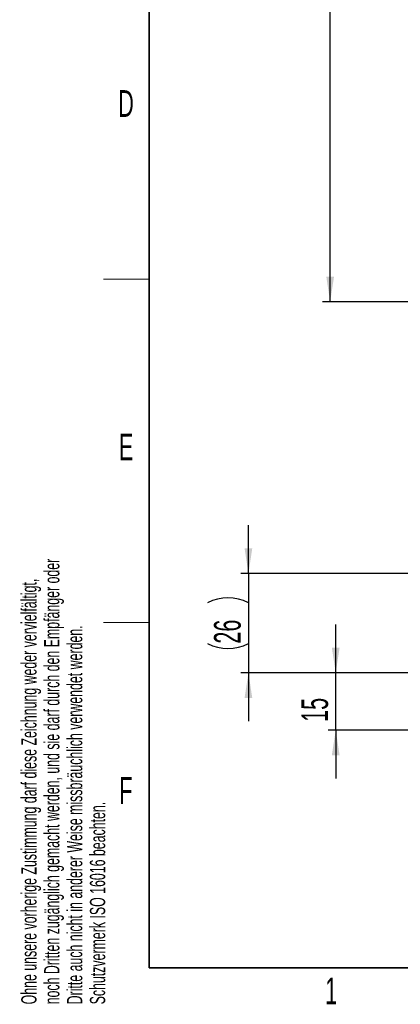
# Paper-space layout 'Blatt3' of a CAD drawing. Header units: millimetres. Extents: x 5 to 418, y 2 to 292.
# Tile 1 of 97: x 9 to 59, y 7 to 136. Entities that reach past the tile are written whole.
import ezdxf

# ---------------------------------------------------------------- set-up
doc = ezdxf.new("R2010")
doc.units = ezdxf.units.MM
doc.layers.add('SLD-0', color=7, linetype='Continuous')
doc.styles.add('SLDTEXTSTYLE0', font='TXT', dxfattribs={"width": 0.605})
doc.dimstyles.new('SLDDIMSTYLE1', dxfattribs={"dimtxt": 3.5, "dimasz": 3.302, "dimexe": 0, "dimexo": 0.0625, "dimgap": 0.875, "dimtad": 1, "dimlfac": 6, "dimrnd": 1e-09, "dimzin": 12, "dimdsep": 46, "dimtxsty": 'SLDTEXTSTYLE0', "dimsah": 1, "dimcen": 0.09, "dimadec": 0, "dimazin": 3, "dimtfac": 1, "dimtofl": 0, "dimtmove": 0, "dimatfit": 3, "dimfxl": 1, "dimfrac": 2, "dimtolj": 1, "dimtzin": 12, "dimarcsym": 0})
doc.dimstyles.new('SLDDIMSTYLE4', dxfattribs={"dimtxt": 3.5, "dimasz": 3.302, "dimexe": 0, "dimexo": 0.0625, "dimgap": 0.875, "dimtad": 1, "dimlfac": 2, "dimrnd": 1e-09, "dimzin": 12, "dimdsep": 46, "dimtxsty": 'SLDTEXTSTYLE0', "dimsah": 1, "dimcen": 0.09, "dimadec": 0, "dimazin": 3, "dimtfac": 1, "dimtmove": 0, "dimatfit": 0, "dimfxl": 1, "dimfrac": 2, "dimtolj": 1, "dimtzin": 12, "dimarcsym": 0})

# ---------------------------------------------------------------- blocks, each defined once
blk = doc.blocks.new('_D_12')
at = {"layer": 'SLD-0', "color": 7}
for p, q in [((62.6, 260.94), (48.72, 260.94)), ((49.72, 99.27), (49.72, 260.94)), ((62.6, 99.27), (48.72, 99.27))]:
    blk.add_line(p, q, dxfattribs=at)
for points in [[(49.72, 260.94), (49.21, 257.64), (50.23, 257.64)], [(49.72, 99.27), (50.23, 102.57), (49.21, 102.57)]]:
    blk.add_solid(points, dxfattribs=at)
at = {"layer": 'SLD-0', "color": 7, "insert": (45.21, 176.1), "char_height": 3.5, "attachment_point": 1, "rotation": 90, "style": 'SLDTEXTSTYLE0'}
blk.add_mtext('970', dxfattribs=at)
blk = doc.blocks.new('_D_19')
at = {"layer": 'SLD-0', "color": 7}
for p, q in [((39.01, 63.67), (39.01, 70.02)), ((62.95, 63.67), (38.01, 63.67)), ((39.01, 63.67), (39.01, 50.67)), ((73.45, 50.67), (38.01, 50.67)), ((39.01, 50.67), (39.01, 44.32))]:
    blk.add_line(p, q, dxfattribs=at)
for centre, start, end in [((36.32, 54.47), 63.4349, 116.5651), ((36.32, 59.87), 243.4349, 296.5651)]:
    blk.add_arc(centre, 6.01, start, end, dxfattribs=at)
for points in [[(39.01, 63.67), (39.51, 66.97), (38.5, 66.97)], [(39.01, 50.67), (38.5, 47.37), (39.51, 47.37)]]:
    blk.add_solid(points, dxfattribs=at)
at = {"layer": 'SLD-0', "color": 7, "insert": (34.49, 54.49), "char_height": 3.5, "attachment_point": 1, "rotation": 90, "style": 'SLDTEXTSTYLE0'}
blk.add_mtext('26', dxfattribs=at)
blk = doc.blocks.new('_D_20')
at = {"layer": 'SLD-0', "color": 7}
for p, q in [((50.45, 50.67), (50.45, 57.02)), ((73.45, 50.67), (49.45, 50.67)), ((50.45, 43.17), (50.45, 50.67)), ((74.2, 43.17), (49.45, 43.17)), ((50.45, 43.17), (50.45, 36.82))]:
    blk.add_line(p, q, dxfattribs=at)
for points in [[(50.45, 50.67), (50.96, 53.97), (49.94, 53.97)], [(50.45, 43.17), (49.94, 39.87), (50.96, 39.87)]]:
    blk.add_solid(points, dxfattribs=at)
at = {"layer": 'SLD-0', "color": 7, "insert": (45.94, 44.24), "char_height": 3.5, "attachment_point": 1, "rotation": 90, "style": 'SLDTEXTSTYLE0'}
blk.add_mtext('15', dxfattribs=at)

psp = doc.layouts.new('Blatt3')

# ---------------------------------------------------------------- linework, layer by layer
at = {"layer": 'SLD-0', "lineweight": 35}
for p, q in [((26, 282.5), (26, 12)), ((26, 12), (408, 12))]:
    psp.add_line(p, q, dxfattribs=at)
at = {"layer": 'SLD-0', "lineweight": 18}
for p, q in [((20, 102.25), (26, 102.25)), ((20, 57.25), (26, 57.25))]:
    psp.add_line(p, q, dxfattribs=at)

# ---------------------------------------------------------------- texts
at = {"layer": 'SLD-0', "char_height": 3.5, "attachment_point": 2, "style": 'SLDTEXTSTYLE0'}
for s, insert in [('D', (22.9597, 127.0011)), ('E', (22.9816, 82.0011)), ('F', (22.9536, 37.0011)), ('1', (49.8527, 10.743))]:
    psp.add_mtext(s, dxfattribs=dict(at, insert=insert))
at = {"layer": 'SLD-0', "char_height": 2, "attachment_point": 1, "rotation": 90, "style": 'SLDTEXTSTYLE0'}
for s, insert in [('noch Dritten zugänglich gemacht werden, und sie darf durch den Empfänger oder', (12.2299, 7.2381)), ('Ohne unsere vorherige Zustimmung darf diese Zeichnung weder vervielfältigt,', (9.2299, 7.2381)), ('Dritte auch nicht in anderer Weise missbräuchlich verwendet werden.', (15.2299, 7.2381)), ('Schutzvermerk ISO 16016 beachten.', (18.2299, 7.2381))]:
    psp.add_mtext(s, dxfattribs=dict(at, insert=insert))

# ---------------------------------------------------------------- dimensions: what is measured, and where the dimension line sits
at = {"layer": 'SLD-0', "color": 7}
for base, p1, p2, dimstyle, picture, middle in [((49.7205, 260.9397), (62.5962, 99.273), (62.5962, 260.9397), 'SLDDIMSTYLE1', '_D_12', (49.7205, 180.1063)), ((50.448, 50.6682), (74.198, 43.1682), (73.448, 50.6682), 'SLDDIMSTYLE4', '_D_20', (50.448, 46.9182))]:
    dim = psp.add_linear_dim(base=base, p1=p1, p2=p2, angle=90, dimstyle=dimstyle, dxfattribs=at)
    dim.commit()
    dim.dimension.update_dxf_attribs({"geometry": picture, "text_midpoint": middle, "dimtype": 160})
dim = psp.add_linear_dim(base=(39.0067, 50.6682), p1=(62.948, 63.6682), p2=(73.448, 50.6682), angle=90, text='(<>)', dimstyle='SLDDIMSTYLE4', dxfattribs=at)
dim.commit()
dim.dimension.update_dxf_attribs({"geometry": '_D_19', "text_midpoint": (39.0067, 57.1682), "dimtype": 160})

doc.saveas('drawing.dxf')
